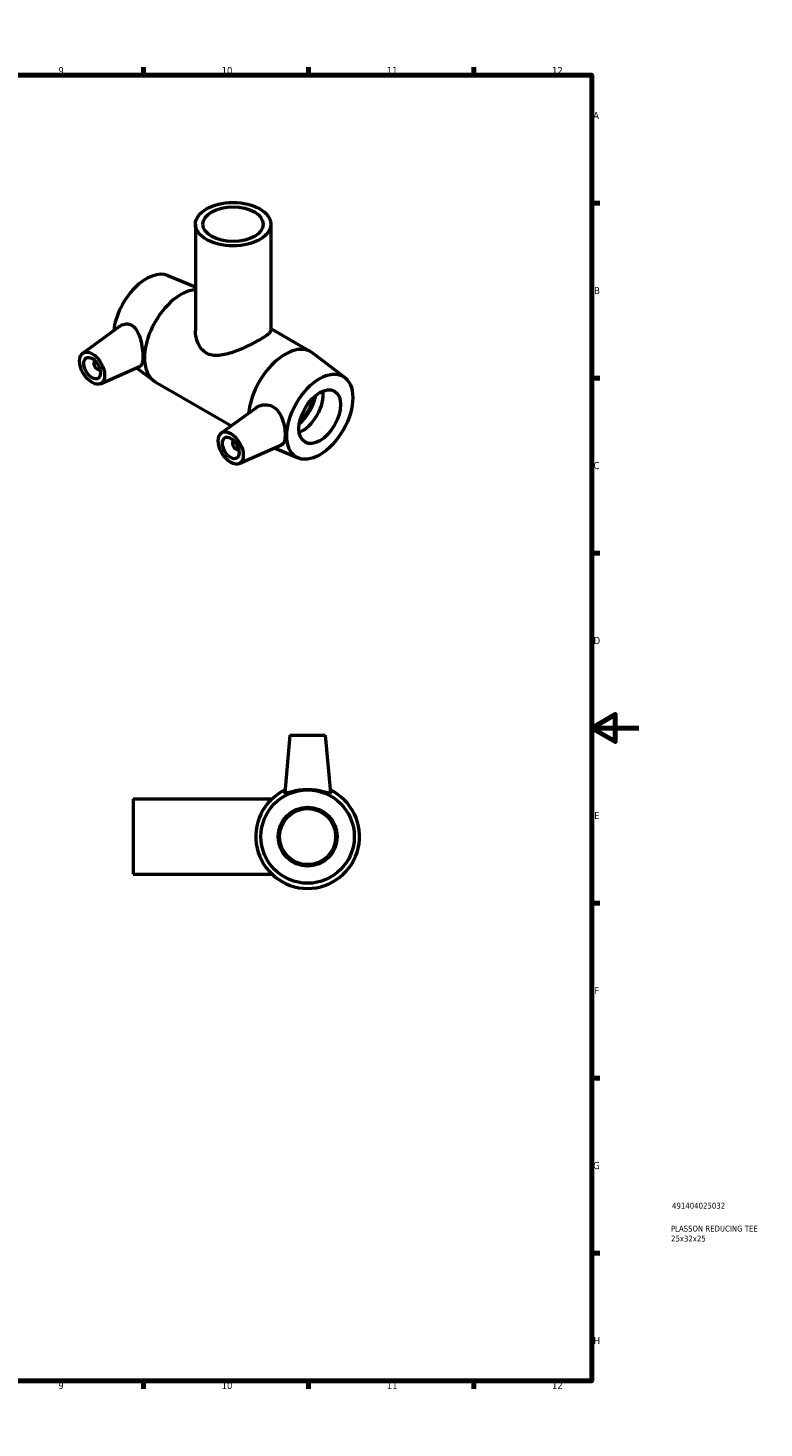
# Model space of a CAD drawing. Header units: millimetres. Extents: x 0 to 894, y -13 to 740.
# Tile 3 of 3: x 582 to 894, y 0 to 594. Entities that reach past the tile are written whole.
import ezdxf

# ---------------------------------------------------------------- set-up
doc = ezdxf.new("R2010")
doc.units = ezdxf.units.MM
for name, color, linetype, lineweight in [('Border (ANSI)', 7, 'Continuous', 70), ('Title (ISO)', 7, 'Continuous', 50), ('Visible (ANSI)', 7, 'Continuous', 50)]:
    doc.layers.add(name, color=color, linetype=linetype, lineweight=lineweight)
doc.styles.add('Note Text (ANSI)', font='tahoma.ttf')
doc.styles.add('Note Text (ISO)', font='tahoma.ttf')

# ---------------------------------------------------------------- blocks, each defined once
blk = doc.blocks.new('Borders Default Border')
at = {"layer": 'Border (ANSI)'}
for p, q in [((70.08, 574), (70.08, 577.45)), ((140.17, 574), (140.17, 577.45)), ((210.25, 574), (210.25, 577.45)), ((280.33, 574), (280.33, 577.45)), ((350.42, 574), (350.42, 577.45)), ((490.58, 574), (490.58, 577.45)), ((560.67, 574), (560.67, 577.45)), ((630.75, 574), (630.75, 577.45)), ((700.83, 574), (700.83, 577.45)), ((770.92, 574), (770.92, 577.45)), ((20, 519.75), (16.55, 519.75)), ((821, 519.75), (824.45, 519.75)), ((20, 445.5), (16.55, 445.5)), ((821, 445.5), (824.45, 445.5)), ((20, 371.25), (16.55, 371.25)), ((821, 371.25), (824.45, 371.25)), ((20, 222.75), (16.55, 222.75)), ((821, 222.75), (824.45, 222.75)), ((20, 148.5), (16.55, 148.5)), ((821, 148.5), (824.45, 148.5)), ((20, 74.25), (16.55, 74.25)), ((821, 74.25), (824.45, 74.25)), ((70.08, 20), (70.08, 16.55)), ((140.17, 20), (140.17, 16.55)), ((210.25, 20), (210.25, 16.55)), ((280.33, 20), (280.33, 16.55)), ((350.42, 20), (350.42, 16.55)), ((490.58, 20), (490.58, 16.55)), ((560.67, 20), (560.67, 16.55)), ((630.75, 20), (630.75, 16.55)), ((700.83, 20), (700.83, 16.55)), ((770.92, 20), (770.92, 16.55))]:
    blk.add_line(p, q, dxfattribs=at)
at = {"layer": 'Border (ANSI)', "flags": 128}
for points in [[(420.5, 594), (420.5, 574), (414.73, 584), (426.27, 584), (420.5, 574)], [(20, 20), (20, 574), (821, 574), (821, 20), (20, 20)], [(0, 297), (20, 297), (10, 302.77), (10, 291.23), (20, 297)], [(841, 297), (821, 297), (831, 302.77), (831, 291.23), (821, 297)], [(420.5, 0), (420.5, 20), (414.73, 10), (426.27, 10), (420.5, 20)]]:
    blk.add_lwpolyline(points, dxfattribs=at)
at = {"layer": 'Border (ANSI)', "color": 230, "true_color": 0xff0080, "attachment_point": 7, "style": 'Note Text (ANSI)'}
for s, insert, char_height in [('1', (34.35, 574.4), 3.05), ('2', (104.2, 574.4), 3.05), ('3', (174.26, 574.34), 3.05), ('4', (244.23, 574.4), 3.05), ('5', (314.48, 574.34), 3.05), ('6', (384.49, 574.34), 3.05), ('7', (454.6, 574.4), 3.05), ('8', (524.63, 574.33), 3.05), ('9', (594.7, 574.34), 3.05), ('10', (663.96, 574.34), 3.048), ('11', (734.04, 574.4), 3.048), ('12', (804.13, 574.4), 3.048), ('A', (16.78, 555.35), 3.05), ('A', (821.63, 555.35), 3.05), ('B', (17.15, 481.1), 3.05), ('B', (821.99, 481.1), 3.05), ('C', (16.95, 406.8), 3.05), ('C', (821.8, 406.8), 3.05), ('D', (16.96, 332.6), 3.05), ('D', (821.81, 332.6), 3.05), ('E', (17.21, 258.35), 3.05), ('E', (822.05, 258.35), 3.05), ('F', (17.29, 184.1), 3.05), ('F', (822.14, 184.1), 3.05), ('G', (16.81, 109.79), 3.05), ('G', (821.66, 109.79), 3.05), ('H', (16.97, 35.6), 3.05), ('H', (821.81, 35.6), 3.05), ('1', (34.35, 16.55), 3.05), ('2', (104.2, 16.55), 3.05), ('3', (174.26, 16.49), 3.05), ('4', (244.23, 16.55), 3.05), ('5', (314.48, 16.49), 3.05), ('6', (384.49, 16.49), 3.05), ('7', (454.6, 16.55), 3.05), ('8', (524.63, 16.48), 3.05), ('9', (594.7, 16.49), 3.05), ('10', (663.96, 16.49), 3.048), ('11', (734.04, 16.55), 3.048), ('12', (804.13, 16.55), 3.048)]:
    blk.add_mtext(s, dxfattribs=dict(at, insert=insert, char_height=char_height))
blk = doc.blocks.new('Title Blocks ISO')
at = {"layer": 'Title (ISO)', "color": 232, "true_color": 0xca0064, "style": 'Note Text (ISO)'}
for tag, p in [('PART_NUMBER_001', (34.09, 73.08)), ('DESCRIPTION_001', (33.58, 63.35)), ('DESCRIPTION_002', (33.65, 59.13))]:
    blk.add_attdef(tag, p, '', height=2.5, dxfattribs=at)

msp = doc.modelspace()

# ---------------------------------------------------------------- linework, layer by layer
at = {"layer": 'Visible (ANSI)'}
for p, q in [((652.839, 510.76), (652.839, 465.687)), ((684.839, 510.76), (684.839, 465.687)), ((641.179, 488.974), (652.839, 484.137)), ((605.049, 456.044), (620.836, 467.543)), ((684.839, 466.435), (701.879, 456.622)), ((610.141, 452.646), (610.315, 452.747)), ((716.205, 445.769), (702.674, 456.093)), ((612.137, 449.18), (612.311, 449.28)), ((612.52, 443.07), (629.459, 450.543)), ((627.896, 449.853), (635.003, 444.43)), ((635.798, 443.901), (668.147, 425.273)), ((663.88, 422.166), (678.603, 432.889)), ((669.146, 418.868), (668.972, 418.768)), ((671.351, 409.192), (689.379, 417.144)), ((671.143, 415.402), (670.968, 415.301)), ((696.499, 411.549), (686.292, 415.783)), ((692.964, 293.927), (690.824, 269.472)), ((692.964, 293.927), (707.964, 293.927)), ((707.964, 293.927), (710.103, 269.472)), ((626.464, 266.927), (626.464, 234.927)), ((626.464, 266.927), (685.364, 266.927)), ((626.464, 234.927), (685.364, 234.927))]:
    msp.add_line(p, q, dxfattribs=at)
for radius in [19.8, 12.5, 11.875]:
    msp.add_circle((700.464, 250.927), radius, dxfattribs=at)
msp.add_arc((700.464, 250.927), 22, 115.661278, 64.338722, dxfattribs=at)
for centre, major_axis, ratio in [((668.839, 510.76), (-16, 0), 0.5758617), ((668.839, 510.76), (-12.8, 0), 0.5758617), ((609.018, 449.691), (3.743, -6.499), 0.5780931), ((609.018, 449.691), (2.495, -4.333), 0.5780931), ((705.608, 429.087), (-9.881, -17.158), 0.5780931), ((705.608, 429.087), (-6.238, -10.832), 0.5780931), ((667.849, 415.813), (3.743, -6.499), 0.5780931), ((667.849, 415.813), (2.495, -4.333), 0.5780931)]:
    msp.add_ellipse(centre, major_axis=major_axis, ratio=ratio, dxfattribs=at)
for centre, major_axis, start_param, end_param in [((632.069, 471.436), (9.881, 17.158), 0.0750049, 2.2196178), ((646.777, 462.966), (10.979, 19.065), 0.383199, 3.1415927), ((690.9, 437.557), (10.979, 19.065), 6.2081804, 8.5299274), ((611.139, 450.913), (0.998, -1.733), 2.9593736, 6.4654043), ((698.254, 433.322), (6.238, 10.832), 3.7691614, 5.6556165), ((694.577, 435.44), (6.789, 11.79), 4.1717346, 5.2530434), ((694.577, 435.44), (6.238, 10.832), 4.2190737, 5.2057042), ((669.97, 417.034), (0.998, -1.733), 2.9593736, 6.4654043)]:
    msp.add_ellipse(centre, major_axis=major_axis, ratio=0.5780931, start_param=start_param, end_param=end_param, dxfattribs=at)
for points, knots in [([(620.836, 467.542), (620.911, 467.597), (620.987, 467.649), (621.76, 468.151), (622.616, 468.445), (624.35, 468.492), (625.223, 468.24), (626.789, 467.249), (627.541, 466.408), (628.749, 464.321), (629.214, 463.078), (629.885, 460.663), (630.143, 459.326), (630.477, 456.746), (630.555, 455.506), (630.555, 453.458), (630.477, 452.542), (630.143, 451.206), (629.885, 450.783), (629.524, 450.574), (629.492, 450.558), (629.459, 450.543)], [2.0717089, 2.0717089, 2.0717089, 2.0717089, 2.1100614, 2.1100614, 2.4591552, 2.4591552, 2.808249, 2.808249, 3.1965051, 3.1965051, 3.5847612, 3.5847612, 3.9605163, 3.9605163, 4.3362714, 4.3362714, 4.7120264, 4.7120264, 5.0877815, 5.0877815, 5.1228384, 5.1228384, 5.1228384, 5.1228384]), ([(684.839, 465.687), (684.839, 465.466), (684.75, 465.224), (684.365, 464.682), (684.069, 464.383), (683.27, 463.72), (682.765, 463.356), (681.577, 462.576), (680.894, 462.159), (679.411, 461.305), (678.579, 460.849), (676.789, 459.914), (675.83, 459.435), (673.855, 458.5), (672.837, 458.043), (670.811, 457.197), (669.804, 456.808), (666.874, 455.792), (664.789, 455.229), (661.853, 455.003), (660.903, 455.032), (659.117, 455.358), (658.28, 455.656), (656.77, 456.526), (656.086, 457.103), (654.904, 458.487), (654.406, 459.292), (653.216, 461.893), (652.839, 463.874), (652.839, 465.687)], [1.2807678, 1.2807678, 1.2807678, 1.2807678, 1.5953131, 1.5953131, 1.9098584, 1.9098584, 2.2244036, 2.2244036, 2.5389489, 2.5389489, 2.8534942, 2.8534942, 3.1680394, 3.1680394, 3.4825847, 3.4825847, 3.79713, 3.79713, 4.4375139, 4.4375139, 4.7577058, 4.7577058, 5.0778978, 5.0778978, 5.3980897, 5.3980897, 5.7182817, 5.7182817, 6.3586656, 6.3586656, 6.3586656, 6.3586656]), ([(678.604, 432.888), (678.793, 433.026), (678.989, 433.154), (680.081, 433.785), (681.178, 434.129), (683.428, 434.224), (684.577, 433.97), (686.468, 432.971), (687.323, 432.229), (688.725, 430.376), (689.279, 429.269), (690.096, 427.083), (690.416, 425.848), (690.827, 423.458), (690.921, 422.307), (690.921, 420.383), (690.827, 419.487), (690.416, 418.099), (690.096, 417.604), (689.591, 417.251), (689.488, 417.193), (689.378, 417.145)], [2.1930092, 2.1930092, 2.1930092, 2.1930092, 2.2795325, 2.2795325, 2.6677886, 2.6677886, 3.0560447, 3.0560447, 3.4051385, 3.4051385, 3.7542323, 3.7542323, 4.1072007, 4.1072007, 4.4601692, 4.4601692, 4.8131376, 4.8131376, 5.166106, 5.166106, 5.2472028, 5.2472028, 5.2472028, 5.2472028]), ([(710.093, 269.411), (710.036, 269.303), (709.743, 269.315), (708.699, 269.55), (707.948, 269.764), (706.261, 270.176), (705.203, 270.405), (702.893, 270.73), (701.64, 270.82), (699.287, 270.82), (698.035, 270.73), (695.725, 270.405), (694.666, 270.176), (692.98, 269.764), (692.229, 269.55), (691.184, 269.315), (690.891, 269.303), (690.826, 269.429), (690.822, 269.449), (690.825, 269.472)], [0, 0, 0, 0, 0.3490938, 0.3490938, 0.6981876, 0.6981876, 1.0511561, 1.0511561, 1.4041245, 1.4041245, 1.7570929, 1.7570929, 2.1100614, 2.1100614, 2.4591552, 2.4591552, 2.808249, 2.808249, 2.8632211, 2.8632211, 2.8632211, 2.8632211])]:
    msp.add_open_spline(points, degree=3, knots=knots, dxfattribs=at)
msp.add_open_spline([(710.103, 269.472), (710.105, 269.449), (710.102, 269.429), (710.093, 269.411)], degree=3, dxfattribs=at)

# ---------------------------------------------------------------- block references
msp.add_blockref('Borders Default Border', (0, 0))
msp.add_blockref('Title Blocks ISO', (821, 20)).add_auto_attribs({'PART_NUMBER_001': '491404025032', 'DESCRIPTION_001': 'PLASSON REDUCING TEE', 'DESCRIPTION_002': '25x32x25'})

doc.saveas('drawing.dxf')
